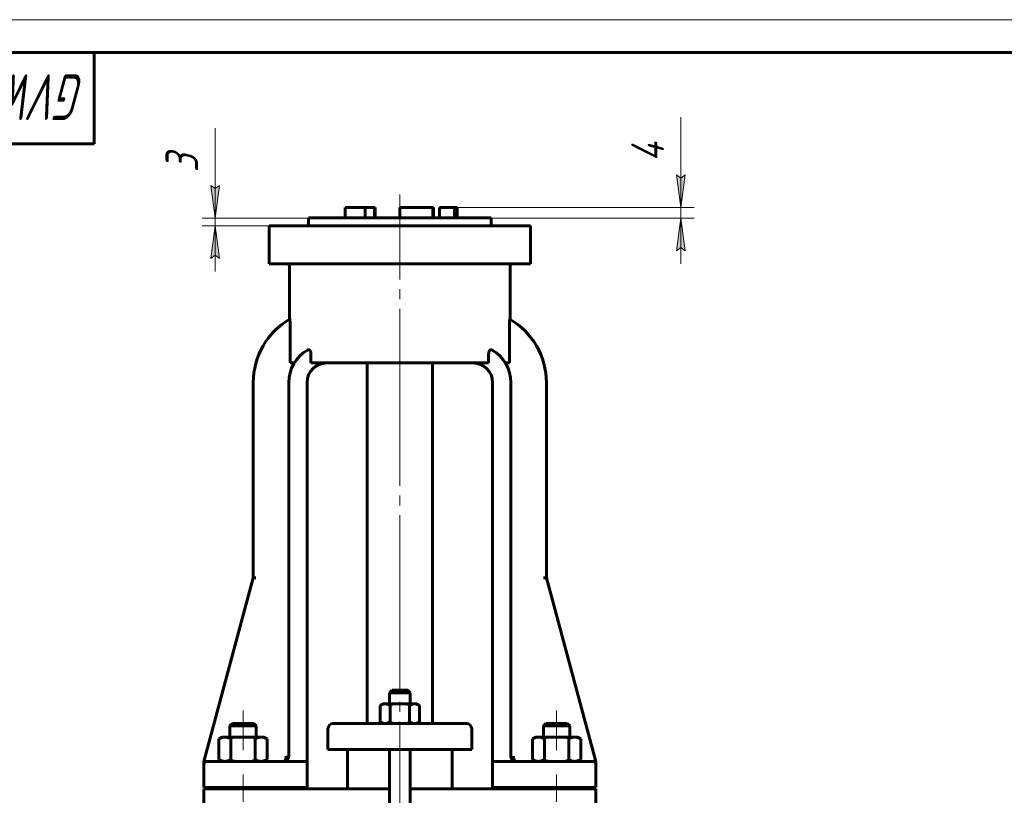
# Model space of a CAD drawing. Header units: millimetres. Extents: x 0 to 596, y 0 to 420.
# Tile 8 of 15: x 79 to 229, y 301 to 420. Entities that reach past the tile are written whole.
import ezdxf

# ---------------------------------------------------------------- set-up
doc = ezdxf.new("R2010")
doc.units = ezdxf.units.MM
for name, pattern in [('K5LT-1', [0]), ('K5LT_AXLED', [31.595926, 27.095926, -1.5, 1.5, -1.5]), ('K5LT_BASIC', [0]), ('K5LT_THIN', [0])]:
    doc.linetypes.add(name, pattern=pattern)
doc.layers.add('Системный слой', color=7, linetype='Continuous')
doc.layers.add('Системный слой (1)', color=7, linetype='Continuous', true_color=0x6c6c6c)
doc.styles.add('KDIMTEXTSTYLE', font='txt', dxfattribs={"width": 0.96, "oblique": 15, "height": 5})
doc.styles.add('KTEXTSTYLE', font='txt', dxfattribs={"width": 0.96, "height": 5})
doc.dimstyles.new('KDIMSTYLE (0.40)', dxfattribs={"dimtxt": 5, "dimasz": 1, "dimexe": 2, "dimexo": 0, "dimgap": 1, "dimtad": 1, "dimlfac": 2.5, "dimtxsty": 'KDIMTEXTSTYLE', "dimsah": 1, "dimcen": 0, "dimdle": 1, "dimadec": 0, "dimazin": 0, "dimtfac": 0.667, "dimtmove": 0, "dimatfit": 3, "dimfxl": 1, "dimtvp": 1, "dimtolj": 1, "dimtzin": 0, "dimarcsym": 0})

# ---------------------------------------------------------------- blocks, each defined once
blk = doc.blocks.new('U1')
at = {"layer": 'Системный слой (1)', "color": 143, "linetype": 'K5LT_BASIC', "lineweight": 60, "true_color": 0x33acca}
for p, q in [((154.6, 306.43), (151, 306.43)), ((162.81, 306.43), (154.6, 306.43))]:
    blk.add_line(p, q, dxfattribs=at)
blk = doc.blocks.new('U2')
at = {"layer": 'Системный слой (1)', "color": 143, "linetype": 'K5LT_BASIC', "lineweight": 60, "true_color": 0x33acca}
for p, q in [((154.53, 306.44), (154.49, 306.44)), ((154.56, 306.43), (154.53, 306.44)), ((154.6, 306.43), (154.56, 306.43))]:
    blk.add_line(p, q, dxfattribs=at)
blk = doc.blocks.new('U15')
at = {"layer": 'Системный слой (1)', "color": 143, "linetype": 'K5LT_BASIC', "lineweight": 60, "true_color": 0x33acca}
for start, end in [(23.6575, 90), (8.4948, 15.6602)]:
    blk.add_arc((166.41, 306.03), 0.4, start, end, dxfattribs=at)
blk = doc.blocks.new('U16')
at = {"layer": 'Системный слой (1)', "color": 143, "linetype": 'K5LT_BASIC', "lineweight": 60, "true_color": 0x33acca}
for p, q in [((135.21, 302.23), (126.81, 302.23)), ((146.81, 302.23), (138.41, 302.23))]:
    blk.add_line(p, q, dxfattribs=at)
blk = doc.blocks.new('U19')
at = {"layer": 'Системный слой (1)', "color": 143, "linetype": 'K5LT_BASIC', "lineweight": 60, "true_color": 0x33acca}
for p, q in [((136.81, 317.33), (135.61, 317.33)), ((138.01, 317.33), (136.81, 317.33))]:
    blk.add_line(p, q, dxfattribs=at)
blk = doc.blocks.new('D2')
at = {"layer": 'Системный слой (1)'}
for points in [[(108.54, 389.63), (109.19, 394.63), (108.54, 394.13), (107.88, 394.63)], [(109.19, 383.43), (108.54, 388.43), (107.88, 383.43), (108.54, 383.93)]]:
    blk.add_hatch(color=7, dxfattribs=at).paths.add_polyline_path(points)
at = {"layer": 'Системный слой (1)', "color": 7, "linetype": 'K5LT_THIN', "lineweight": 18, "true_color": 0xffffff}
for p, q in [((108.54, 394.64), (108.54, 403.37)), ((108.54, 389.63), (108.54, 396.63)), ((108.54, 394.13), (107.88, 394.63)), ((107.88, 394.63), (108.54, 389.63)), ((108.54, 389.63), (109.19, 394.63)), ((109.19, 394.63), (108.54, 394.13)), ((108.54, 389.63), (108.54, 394.63)), ((122.81, 389.63), (106.54, 389.63)), ((108.54, 388.43), (108.54, 389.63)), ((122.81, 388.43), (106.54, 388.43)), ((108.54, 388.43), (107.88, 383.43)), ((109.19, 383.43), (108.54, 388.43)), ((108.54, 388.43), (108.54, 381.43)), ((107.88, 383.43), (108.54, 383.93)), ((108.54, 383.93), (109.19, 383.43))]:
    blk.add_line(p, q, dxfattribs=at)
blk.add_wipeout([(107.54, 396.64), (100.15, 396.64), (100.15, 401.18), (107.54, 401.18)]).dxf.layer = 'Системный слой (1)'
at = {"layer": 'Системный слой (1)', "color": 7, "insert": (100.95, 396.64), "char_height": 5, "attachment_point": 1, "rotation": 90, "style": 'KTEXTSTYLE'}
blk.add_mtext('\\fArial|b0|c204|p34;\\H5.0;\\W1.000;\\Q15;\\fGOST Type AU|b0|i0|c204|p34;\\Q15;\\W0.960;3', dxfattribs=at)
blk = doc.blocks.new('KDIMARROW_01')
at = {"layer": 'Системный слой'}
blk.add_hatch(color=0, dxfattribs=at).paths.add_polyline_path([(0, 0), (-5, 0.66), (-4.5, 0), (-5, -0.66)])
at = {"layer": 'Системный слой', "color": 0, "linetype": 'K5LT_THIN', "lineweight": 18}
for p, q in [((-4.5, 0), (-5, 0.66)), ((-5, 0.66), (0, 0)), ((0, 0), (-5, -0.66)), ((-5, -0.66), (-4.5, 0))]:
    blk.add_line(p, q, dxfattribs=at)
at = {"layer": 'Системный слой (1)', "color": 0, "linetype": 'K5LT_THIN', "lineweight": 18}
blk.add_line((136.81, 169.63), (136.41, 169.63), dxfattribs=at)
blk = doc.blocks.new('D3')
at = {"layer": 'Системный слой (1)'}
for points in [[(179.84, 391.23), (180.5, 396.23), (179.84, 395.73), (179.18, 396.23)], [(180.5, 384.63), (179.84, 389.63), (179.18, 384.63), (179.84, 385.13)]]:
    blk.add_hatch(color=7, dxfattribs=at).paths.add_polyline_path(points)
at = {"layer": 'Системный слой (1)', "color": 7, "linetype": 'K5LT_THIN', "lineweight": 18, "true_color": 0xffffff}
for p, q in [((179.84, 396.23), (179.84, 405.09)), ((179.84, 391.23), (179.84, 398.23)), ((179.84, 395.73), (179.18, 396.23)), ((179.18, 396.23), (179.84, 391.23)), ((179.84, 391.23), (180.5, 396.23)), ((180.5, 396.23), (179.84, 395.73)), ((179.84, 391.23), (179.84, 396.23)), ((145.61, 391.23), (181.84, 391.23)), ((179.84, 389.63), (179.84, 391.23)), ((145.61, 389.63), (181.84, 389.63)), ((179.84, 389.63), (179.18, 384.63)), ((180.5, 384.63), (179.84, 389.63)), ((179.84, 389.63), (179.84, 382.63)), ((179.18, 384.63), (179.84, 385.13)), ((179.84, 385.13), (180.5, 384.63))]:
    blk.add_line(p, q, dxfattribs=at)
blk.add_wipeout([(178.84, 398.23), (171.46, 398.23), (171.46, 402.89), (178.84, 402.89)]).dxf.layer = 'Системный слой (1)'
at = {"layer": 'Системный слой (1)', "color": 7, "insert": (172.25, 398.23), "char_height": 5, "attachment_point": 1, "rotation": 90, "style": 'KTEXTSTYLE'}
blk.add_mtext('\\fArial|b0|c204|p34;\\H5.0;\\W1.000;\\Q15;\\fGOST Type AU|b0|i0|c204|p34;\\Q15;\\W0.960;4', dxfattribs=at)
blk = doc.blocks.new('U85')
at = {"color": 7, "linetype": 'K5LT_THIN', "lineweight": 18, "true_color": 0xffffff}
blk.add_line((0, 420), (594, 420), dxfattribs=at)
at = {"color": 143, "linetype": 'K5LT_BASIC', "lineweight": 60, "true_color": 0x33acca}
for p, q in [((20, 415), (589, 415)), ((90, 415), (90, 401)), ((90, 401), (20, 401))]:
    blk.add_line(p, q, dxfattribs=at)
at = {"color": 7, "insert": (88.75, 404.64), "char_height": 7, "attachment_point": 1, "rotation": 180, "style": 'KTEXTSTYLE'}
blk.add_mtext('\\fArial|b0|c204|p34;\\H5.0;\\W1.000;\\Q15;\\fGOST Type AU|b0|i0|c204|p34;\\Q15;\\W0.774;\\H7.00;GVWR2121M-2W-F-ОСТ', dxfattribs=at)

msp = doc.modelspace()

# ---------------------------------------------------------------- linework, layer by layer
at = {"layer": 'Системный слой (1)', "color": 30, "linetype": 'K5LT_AXLED', "lineweight": 18, "true_color": 0xff8000}
for p, q in [((136.805, 253.8339), (136.805, 393.2339)), ((112.805, 314.2339), (112.805, 308.1539)), ((160.805, 314.2339), (160.805, 308.1539)), ((112.805, 304.4339), (112.805, 300.2339)), ((160.805, 304.4339), (160.805, 300.2339))]:
    msp.add_line(p, q, dxfattribs=at)
at = {"layer": 'Системный слой (1)', "color": 143, "linetype": 'K5LT_BASIC', "lineweight": 60, "true_color": 0x33acca}
for p, q in [((128.4357, 389.6339), (128.4357, 391.2339)), ((128.4357, 391.2339), (131.509, 391.2339)), ((131.509, 389.6339), (131.509, 391.2339)), ((131.509, 391.2339), (132.9534, 391.2339)), ((132.9534, 389.6339), (132.9534, 391.2339)), ((133.0432, 391.2339), (132.9534, 391.2339)), ((133.0432, 389.6339), (133.0432, 391.2339)), ((136.805, 389.6339), (136.805, 391.2339)), ((136.805, 391.2339), (141.8525, 391.2339)), ((141.8525, 389.6339), (141.8525, 391.2339)), ((141.8525, 391.2339), (141.9775, 391.2339)), ((141.9775, 389.6339), (141.9775, 391.2339)), ((142.8918, 389.6339), (142.8918, 391.2339)), ((142.8918, 391.2339), (145.1743, 391.2339)), ((145.1743, 389.6339), (145.1743, 391.2339)), ((145.1743, 391.2339), (145.605, 391.2339)), ((145.605, 389.6339), (145.605, 391.2339)), ((122.805, 388.4339), (122.805, 389.6339)), ((122.805, 389.6339), (150.805, 389.6339)), ((150.805, 388.4339), (150.805, 389.6339)), ((116.805, 388.4339), (122.205, 388.4339)), ((116.805, 382.6339), (116.805, 388.4339)), ((122.205, 388.4339), (151.405, 388.4339)), ((151.405, 388.4339), (156.805, 388.4339)), ((156.805, 382.6339), (156.805, 388.4339)), ((122.205, 382.6339), (116.805, 382.6339)), ((119.924, 374.1249), (119.924, 382.2339)), ((122.205, 382.6339), (151.405, 382.6339)), ((156.805, 382.6339), (151.405, 382.6339)), ((153.686, 374.1249), (153.686, 382.2339)), ((120, 367.4339), (120, 373.6879)), ((153.61, 367.4339), (153.61, 373.6879)), ((123.2047, 367.4339), (123.2047, 368.8155)), ((150.4053, 367.4339), (150.4053, 368.8155)), ((120, 367.4339), (120.648, 367.4339)), ((123.2047, 367.4339), (150.4053, 367.4339)), ((131.805, 312.2339), (131.805, 367.4339)), ((141.805, 312.2339), (141.805, 367.4339)), ((152.962, 367.4339), (153.61, 367.4339)), ((114.3721, 364.4291), (114.3721, 334.5555)), ((119.8098, 364.4291), (119.8098, 307.2339)), ((122.6098, 306.4339), (122.6098, 364.4291)), ((151.0002, 364.4291), (151.0002, 306.4339)), ((153.8002, 307.2339), (153.8002, 364.4291)), ((159.2379, 364.4291), (159.2379, 334.5555)), ((114.3721, 334.5555), (106.805, 306.4339)), ((114.7864, 334.5555), (114.3721, 334.5555)), ((158.8236, 334.5555), (159.2379, 334.5555)), ((166.805, 306.4339), (159.2379, 334.5555)), ((135.605, 317.3339), (135.205, 316.9339)), ((135.205, 316.9339), (136.805, 316.9339)), ((135.205, 315.2339), (135.205, 316.9339)), ((136.805, 316.9339), (138.405, 316.9339)), ((138.005, 317.3339), (138.405, 316.9339)), ((138.405, 315.2339), (138.405, 316.9339)), ((134.205, 315.2339), (133.8028, 315.0017)), ((133.8028, 315.0017), (133.8028, 312.4661)), ((134.5533, 315.2339), (134.205, 315.2339)), ((136.805, 315.2339), (134.5533, 315.2339)), ((135.3039, 315.0017), (135.3039, 312.4661)), ((139.0567, 315.2339), (136.805, 315.2339)), ((138.3061, 315.0017), (138.3061, 312.4661)), ((139.405, 315.2339), (139.0567, 315.2339)), ((139.405, 315.2339), (139.8072, 315.0017)), ((139.8072, 315.0017), (139.8072, 312.4661)), ((111.1731, 312.2339), (110.805, 311.8658)), ((114.4369, 312.2339), (111.1731, 312.2339)), ((114.4369, 312.2339), (114.805, 311.8658)), ((127.1247, 312.2339), (126.605, 312.2339)), ((132.819, 312.2339), (127.1247, 312.2339)), ((140.791, 312.2339), (132.819, 312.2339)), ((134.205, 312.2339), (133.8028, 312.4661)), ((139.405, 312.2339), (139.8072, 312.4661)), ((146.4853, 312.2339), (140.791, 312.2339)), ((147.005, 312.2339), (146.4853, 312.2339)), ((159.1731, 312.2339), (158.805, 311.8658)), ((162.4369, 312.2339), (159.1731, 312.2339)), ((162.4369, 312.2339), (162.805, 311.8658)), ((110.805, 311.8658), (114.8033, 311.8658)), ((110.805, 310.1539), (110.805, 311.8658)), ((114.8033, 311.8658), (114.805, 311.8658)), ((114.805, 310.1539), (114.805, 311.8658)), ((125.805, 308.2339), (125.805, 311.4339)), ((147.805, 308.2339), (147.805, 311.4339)), ((158.805, 311.8658), (162.8033, 311.8658)), ((158.805, 310.1539), (158.805, 311.8658)), ((162.8033, 311.8658), (162.805, 311.8658)), ((162.805, 310.1539), (162.805, 311.8658)), ((109.605, 310.1539), (109.11, 309.8681)), ((109.11, 309.8681), (109.11, 306.7197)), ((109.605, 310.1539), (110.0337, 310.1539)), ((110.0337, 310.1539), (112.805, 310.1539)), ((110.9575, 309.8681), (110.9575, 306.7197)), ((112.805, 310.1539), (115.5763, 310.1539)), ((114.6525, 309.8681), (114.6525, 306.7197)), ((115.5763, 310.1539), (116.005, 310.1539)), ((116.005, 310.1539), (116.5, 309.8681)), ((116.5, 309.8681), (116.5, 306.7197)), ((157.605, 310.1539), (157.11, 309.8681)), ((157.11, 309.8681), (157.11, 306.7197)), ((157.605, 310.1539), (158.0337, 310.1539)), ((158.0337, 310.1539), (160.805, 310.1539)), ((158.9575, 309.8681), (158.9575, 306.7197)), ((160.805, 310.1539), (163.5763, 310.1539)), ((162.6525, 309.8681), (162.6525, 306.7197)), ((163.5763, 310.1539), (164.005, 310.1539)), ((164.005, 310.1539), (164.5, 309.8681)), ((164.5, 309.8681), (164.5, 306.7197)), ((125.805, 308.2339), (126.3654, 308.2339)), ((126.3654, 308.2339), (132.0597, 308.2339)), ((128.805, 302.2339), (128.805, 308.2339)), ((132.0597, 308.2339), (141.5503, 308.2339)), ((135.205, 298.4339), (135.205, 308.2339)), ((138.405, 298.4339), (138.405, 308.2339)), ((141.5503, 308.2339), (147.2446, 308.2339)), ((144.805, 302.2339), (144.805, 308.2339)), ((147.2446, 308.2339), (147.805, 308.2339)), ((106.805, 306.4339), (106.805, 306.3048)), ((106.805, 306.3048), (106.805, 306.0339)), ((106.805, 302.4339), (106.805, 306.0339)), ((110.805, 306.4339), (107.205, 306.4339)), ((109.605, 306.4339), (109.11, 306.7197)), ((122.6098, 306.4339), (110.805, 306.4339)), ((116.005, 306.4339), (116.5, 306.7197)), ((122.6098, 306.0339), (122.6098, 306.4339)), ((122.6098, 302.4339), (122.6098, 306.0339)), ((151.0002, 306.4339), (151.0002, 306.0339)), ((151.0002, 302.4339), (151.0002, 306.0339)), ((153.8411, 306.983), (153.8386, 306.9905)), ((157.605, 306.4339), (157.11, 306.7197)), ((166.405, 306.4339), (162.805, 306.4339)), ((164.005, 306.4339), (164.5, 306.7197)), ((166.1755, 306.4339), (164.005, 306.4339)), ((166.805, 306.3048), (166.805, 306.4339)), ((166.805, 306.0339), (166.805, 306.3048)), ((166.805, 302.4339), (166.805, 306.0339)), ((106.805, 302.4339), (110.805, 302.4339)), ((106.805, 302.2339), (106.805, 298.6339)), ((110.805, 302.2339), (106.805, 302.2339)), ((110.805, 302.4339), (122.6098, 302.4339)), ((110.805, 302.2339), (110.805, 302.4339)), ((122.4232, 302.2339), (110.805, 302.2339)), ((114.805, 302.2339), (114.805, 302.4339)), ((122.8216, 302.2339), (122.4232, 302.2339)), ((126.805, 302.2339), (122.8216, 302.2339)), ((150.7884, 302.2339), (146.805, 302.2339)), ((151.1868, 302.2339), (150.7884, 302.2339)), ((151.0002, 302.4339), (162.805, 302.4339)), ((162.805, 302.2339), (151.1868, 302.2339)), ((158.805, 302.2339), (158.805, 302.4339)), ((162.805, 302.4339), (166.805, 302.4339)), ((162.805, 302.2339), (162.805, 302.4339)), ((166.805, 302.2339), (162.805, 302.2339)), ((166.805, 298.6339), (166.805, 302.2339))]:
    msp.add_line(p, q, dxfattribs=at)
for centre, radius, start, end in [((119.524, 382.2339), 0.4, 0, 90), ((154.086, 382.2339), 0.4, 90, 180), ((125.6145, 364.4291), 11.2424, 120.156941, 180), ((147.9955, 364.4291), 11.2424, 0, 59.843059), ((125.6145, 364.4291), 5.8048, 120.696614, 180), ((147.9955, 364.4291), 5.8048, 0, 59.303386), ((125.6145, 364.4291), 3.0048, 90, 180), ((147.9955, 364.4291), 3.0048, 0, 90), ((126.605, 311.4339), 0.8, 90, 180), ((147.005, 311.4339), 0.8, 0, 90), ((107.205, 306.0339), 0.4, 90, 180), ((107.205, 306.0339), 0.4, 90.000235, 174.144097), ((119.0098, 307.2339), 0.8, 270, 0), ((119.0098, 307.2339), 0.8, 270, 0), ((154.6002, 307.2339), 0.8, 180, 270), ((154.6002, 307.2339), 0.8, 180, 270), ((166.405, 306.0339), 0.4, 0, 90)]:
    msp.add_arc(centre, radius, start, end, dxfattribs=at)
for points, knots in [([(119.9667, 374.1499), (119.9682, 374.1508), (119.9706, 374.149), (119.9741, 374.1397), (119.9777, 374.1249), (119.982, 374.098), (119.9861, 374.0609), (119.9897, 374.0187), (119.9928, 373.9708), (119.9958, 373.9107), (119.9981, 373.8425), (119.9996, 373.7667), (120, 373.7162), (120, 373.6879)], [0, 0, 0, 0, 1.31014191, 1.97827147, 2.94854998, 4.23560851, 5.58735086, 6.71074167, 7.82617268, 9.24763852, 10.90208718, 12.26430429, 14, 14, 14, 14]), ([(153.61, 373.6879), (153.61, 373.7299), (153.6107, 373.7976), (153.6128, 373.8716), (153.6151, 373.9299), (153.6173, 373.973), (153.622, 374.0429), (153.6274, 374.0967), (153.6336, 374.1312), (153.6374, 374.1445), (153.6404, 374.1499), (153.6424, 374.1504), (153.6433, 374.1499)], [0, 0, 0, 0, 2.40162577, 3.84753714, 4.40026198, 6.00439017, 6.65748752, 9.40204585, 10.62302218, 11.46618123, 12.28428605, 13, 13, 13, 13]), ([(122.6512, 369.4205), (122.6773, 369.436), (122.7174, 369.4541), (122.7758, 369.4678), (122.8241, 369.471), (122.8758, 369.4646), (122.9211, 369.4496), (122.9591, 369.4299), (122.9888, 369.4096), (123.0212, 369.3823), (123.0543, 369.347), (123.0838, 369.306), (123.1067, 369.2676), (123.1257, 369.2302), (123.1448, 369.1851), (123.1625, 369.1334), (123.1776, 369.0764), (123.1923, 369.0019), (123.2024, 368.9147), (123.2047, 368.8469), (123.2047, 368.8155)], [0, 0, 0, 0, 2.33574889, 3.47628288, 4.92701592, 6.34591647, 7.73318572, 8.6860955, 9.56427802, 10.31064779, 11.58174248, 12.67258353, 13.32849476, 14.12386693, 14.96683554, 15.90567867, 16.8928579, 17.85870969, 19.54269104, 21, 21, 21, 21]), ([(150.4053, 368.8155), (150.4053, 368.8555), (150.4088, 368.9374), (150.4229, 369.0339), (150.441, 369.1107), (150.4559, 369.1592), (150.4734, 369.205), (150.4908, 369.2438), (150.5118, 369.2827), (150.5338, 369.3168), (150.5616, 369.3534), (150.5915, 369.3849), (150.6304, 369.417), (150.6753, 369.4445), (150.7243, 369.462), (150.7722, 369.4697), (150.8164, 369.4699), (150.8806, 369.4591), (150.9282, 369.4387), (150.9588, 369.4205)], [0, 0, 0, 0, 1.77503769, 3.60655733, 4.36714239, 5.42620712, 6.01439899, 6.77765613, 7.58301877, 8.3460071, 9.02409428, 10.23900059, 11.01283901, 12.32131955, 13.90610872, 14.88597465, 16.08433104, 17.39426084, 20, 20, 20, 20]), ([(133.8028, 315.0017), (133.8689, 315.0398), (133.9807, 315.0978), (134.1352, 315.1605), (134.2556, 315.1968), (134.3622, 315.219), (134.4573, 315.2312), (134.5209, 315.2339), (134.5533, 315.2339)], [0, 0, 0, 0, 2.20969252, 3.80768724, 5.42311999, 6.55084094, 7.73878379, 9, 9, 9, 9]), ([(134.5533, 315.2339), (134.5876, 315.2339), (134.6546, 315.2308), (134.7541, 315.2174), (134.8636, 315.1935), (134.9843, 315.1558), (135.1345, 315.0935), (135.2416, 315.0376), (135.3039, 315.0017)], [0, 0, 0, 0, 1.33582535, 2.58168536, 3.74263868, 5.36636428, 6.9201154, 9, 9, 9, 9]), ([(138.3061, 315.0017), (138.3722, 315.0398), (138.484, 315.0978), (138.6385, 315.1605), (138.759, 315.1968), (138.8655, 315.219), (138.9606, 315.2312), (139.0243, 315.2339), (139.0567, 315.2339)], [0, 0, 0, 0, 2.20969252, 3.80768724, 5.42311999, 6.55084094, 7.73878379, 9, 9, 9, 9]), ([(139.0567, 315.2339), (139.0909, 315.2339), (139.1579, 315.2308), (139.2574, 315.2174), (139.3669, 315.1935), (139.4876, 315.1558), (139.6379, 315.0935), (139.7449, 315.0376), (139.8072, 315.0017)], [0, 0, 0, 0, 1.33582535, 2.58168536, 3.74263868, 5.36636428, 6.9201154, 9, 9, 9, 9]), ([(134.5533, 312.2339), (134.5191, 312.2339), (134.4521, 312.2369), (134.3526, 312.2503), (134.2431, 312.2742), (134.1224, 312.3119), (133.9721, 312.3742), (133.8651, 312.4301), (133.8028, 312.4661)], [0, 0, 0, 0, 1.33582535, 2.58168536, 3.74263868, 5.36636428, 6.9201154, 9, 9, 9, 9]), ([(135.3039, 312.4661), (135.2378, 312.4279), (135.126, 312.3699), (134.9715, 312.3073), (134.851, 312.271), (134.7445, 312.2488), (134.6494, 312.2366), (134.5858, 312.2339), (134.5533, 312.2339)], [0, 0, 0, 0, 2.20969252, 3.80768724, 5.42311999, 6.55084094, 7.73878379, 9, 9, 9, 9]), ([(139.0567, 312.2339), (139.0224, 312.2339), (138.9554, 312.2369), (138.8559, 312.2503), (138.7464, 312.2742), (138.6257, 312.3119), (138.4755, 312.3742), (138.3684, 312.4301), (138.3061, 312.4661)], [0, 0, 0, 0, 1.33582535, 2.58168536, 3.74263868, 5.36636428, 6.9201154, 9, 9, 9, 9]), ([(139.8072, 312.4661), (139.7411, 312.4279), (139.6293, 312.3699), (139.4748, 312.3073), (139.3544, 312.271), (139.2478, 312.2488), (139.1528, 312.2366), (139.0891, 312.2339), (139.0567, 312.2339)], [0, 0, 0, 0, 2.20969252, 3.80768724, 5.42311999, 6.55084094, 7.73878379, 9, 9, 9, 9]), ([(110.0337, 310.1539), (109.9917, 310.1539), (109.9093, 310.1502), (109.7871, 310.1337), (109.6703, 310.1083), (109.5399, 310.0699), (109.393, 310.0139), (109.2437, 309.9427), (109.1487, 309.8904), (109.11, 309.8681)], [0, 0, 0, 0, 1.48100333, 2.86267171, 4.1512844, 5.36316802, 7.11276583, 8.83268228, 10, 10, 10, 10]), ([(110.9575, 309.8681), (110.8889, 309.9076), (110.7597, 309.9758), (110.5818, 310.0514), (110.4233, 310.1024), (110.272, 310.136), (110.1446, 310.1513), (110.0631, 310.1539), (110.0337, 310.1539)], [0, 0, 0, 0, 1.80568615, 3.51838827, 5.10401908, 6.51759925, 8.1093693, 9, 9, 9, 9]), ([(115.5763, 310.1539), (115.5342, 310.1539), (115.4519, 310.1502), (115.3297, 310.1337), (115.2129, 310.1083), (115.0825, 310.0699), (114.9356, 310.0139), (114.7863, 309.9427), (114.6913, 309.8904), (114.6525, 309.8681)], [0, 0, 0, 0, 1.48100333, 2.86267171, 4.1512844, 5.36316802, 7.11276583, 8.83268228, 10, 10, 10, 10]), ([(116.5, 309.8681), (116.4315, 309.9076), (116.3023, 309.9758), (116.1244, 310.0514), (115.9659, 310.1024), (115.8146, 310.136), (115.6872, 310.1513), (115.6057, 310.1539), (115.5763, 310.1539)], [0, 0, 0, 0, 1.80568615, 3.51838827, 5.10401908, 6.51759925, 8.1093693, 9, 9, 9, 9]), ([(158.0337, 310.1539), (157.9917, 310.1539), (157.9093, 310.1502), (157.7871, 310.1337), (157.6703, 310.1083), (157.5399, 310.0699), (157.393, 310.0139), (157.2437, 309.9427), (157.1487, 309.8904), (157.11, 309.8681)], [0, 0, 0, 0, 1.48100333, 2.86267171, 4.1512844, 5.36316802, 7.11276583, 8.83268228, 10, 10, 10, 10]), ([(158.9575, 309.8681), (158.8889, 309.9076), (158.7597, 309.9758), (158.5818, 310.0514), (158.4233, 310.1024), (158.272, 310.136), (158.1446, 310.1513), (158.0631, 310.1539), (158.0337, 310.1539)], [0, 0, 0, 0, 1.80568615, 3.51838827, 5.10401908, 6.51759925, 8.1093693, 9, 9, 9, 9]), ([(163.5763, 310.1539), (163.5342, 310.1539), (163.4519, 310.1502), (163.3297, 310.1337), (163.2129, 310.1083), (163.0825, 310.0699), (162.9356, 310.0139), (162.7863, 309.9427), (162.6913, 309.8904), (162.6525, 309.8681)], [0, 0, 0, 0, 1.48100333, 2.86267171, 4.1512844, 5.36316802, 7.11276583, 8.83268228, 10, 10, 10, 10]), ([(164.5, 309.8681), (164.4315, 309.9076), (164.3023, 309.9758), (164.1244, 310.0514), (163.9659, 310.1024), (163.8146, 310.136), (163.6872, 310.1513), (163.6057, 310.1539), (163.5763, 310.1539)], [0, 0, 0, 0, 1.80568615, 3.51838827, 5.10401908, 6.51759925, 8.1093693, 9, 9, 9, 9]), ([(109.11, 306.7197), (109.1785, 306.6801), (109.3077, 306.6119), (109.4856, 306.5363), (109.6441, 306.4854), (109.7954, 306.4517), (109.9228, 306.4365), (110.0044, 306.4339), (110.0337, 306.4339)], [0, 0, 0, 0, 1.80568615, 3.51838827, 5.10401908, 6.51759925, 8.1093693, 9, 9, 9, 9]), ([(110.0337, 306.4339), (110.0758, 306.4339), (110.1581, 306.4376), (110.2803, 306.454), (110.3971, 306.4795), (110.5275, 306.5178), (110.6744, 306.5738), (110.8237, 306.6451), (110.9187, 306.6973), (110.9575, 306.7197)], [0, 0, 0, 0, 1.48100333, 2.86267171, 4.1512844, 5.36316802, 7.11276583, 8.83268228, 10, 10, 10, 10]), ([(114.6525, 306.7197), (114.7211, 306.6801), (114.8503, 306.6119), (115.0282, 306.5363), (115.1867, 306.4854), (115.338, 306.4517), (115.4654, 306.4365), (115.5469, 306.4339), (115.5763, 306.4339)], [0, 0, 0, 0, 1.80568615, 3.51838827, 5.10401908, 6.51759925, 8.1093693, 9, 9, 9, 9]), ([(115.5763, 306.4339), (115.6183, 306.4339), (115.7007, 306.4376), (115.8229, 306.454), (115.9397, 306.4795), (116.0701, 306.5178), (116.217, 306.5738), (116.3663, 306.6451), (116.4613, 306.6973), (116.5, 306.7197)], [0, 0, 0, 0, 1.48100333, 2.86267171, 4.1512844, 5.36316802, 7.11276583, 8.83268228, 10, 10, 10, 10]), ([(119.4098, 307.2339), (119.4096, 307.2162), (119.4092, 307.1883), (119.4076, 307.1484), (119.4045, 307.0994), (119.3992, 307.0474), (119.3918, 306.9955), (119.3855, 306.9585), (119.3773, 306.9169), (119.3671, 306.873), (119.3543, 306.8265), (119.3408, 306.784), (119.3252, 306.741), (119.3086, 306.7013), (119.2909, 306.6644), (119.2732, 306.6315), (119.254, 306.6001), (119.2336, 306.5708), (119.2123, 306.5441), (119.1918, 306.5218), (119.1723, 306.5032), (119.1538, 306.4879), (119.1351, 306.4744), (119.1164, 306.463), (119.0983, 306.4538), (119.0762, 306.4447), (119.0468, 306.4363), (119.023, 306.4339), (119.0098, 306.4339)], [0, 0, 0, 0, 1.22473535, 1.93344859, 2.77108716, 4.63999601, 5.60664364, 6.50888981, 7.34660567, 8.69989468, 9.86007511, 11.02006479, 12.18003479, 13.53340689, 14.60732028, 15.72445973, 16.88442608, 18.0444739, 19.20440966, 20.36446087, 21.27735831, 22.20115398, 23.12482478, 24.03767931, 24.89695593, 25.7130655, 27.16340718, 29, 29, 29, 29]), ([(119.0098, 306.4339), (119.0195, 306.4341), (119.0291, 306.4341), (119.0558, 306.4351), (119.0729, 306.4363), (119.1243, 306.4416), (119.1587, 306.4475), (119.2328, 306.4654), (119.2725, 306.4782), (119.3479, 306.5092), (119.3837, 306.5271), (119.4507, 306.5669), (119.4821, 306.5886), (119.5274, 306.6248), (119.5424, 306.6377), (119.5607, 306.6547), (119.5644, 306.6583), (119.5714, 306.665), (119.5747, 306.6682), (119.5844, 306.6779), (119.5907, 306.6845), (119.5999, 306.6943), (119.6028, 306.6975), (119.6057, 306.7008)], [0.00011178, 0.00011178, 0.00011178, 0.00011178, 0.82910403, 0.82910403, 2.28003609, 2.28003609, 5.18190021, 5.18190021, 8.55246563, 8.55246563, 11.69570739, 11.69570739, 14.63889179, 14.63889179, 16.14988353, 16.14988353, 16.54384486, 16.54384486, 16.89142093, 16.89142093, 17.58657306, 17.58657306, 17.91650349, 17.91650349, 17.91650349, 17.91650349]), ([(119.0098, 306.4339), (119.0197, 306.4341), (119.0296, 306.4341), (119.0569, 306.4351), (119.0744, 306.4364), (119.127, 306.442), (119.1623, 306.4482), (119.2371, 306.4667), (119.2767, 306.4797), (119.3519, 306.5112), (119.3876, 306.5292), (119.4544, 306.5694), (119.4857, 306.5912), (119.5298, 306.6269), (119.5438, 306.639), (119.5611, 306.6551), (119.5649, 306.6587), (119.5718, 306.6654), (119.5751, 306.6686), (119.5821, 306.6756), (119.5858, 306.6794), (119.5895, 306.6833)], [0.00011181, 0.00011181, 0.00011181, 0.00011181, 0.82958148, 0.82958148, 2.28134907, 2.28134907, 5.18488426, 5.18488426, 8.47041026, 8.47041026, 11.53680007, 11.53680007, 14.41080133, 14.41080133, 15.79131441, 15.79131441, 16.17604243, 16.17604243, 16.51546962, 16.51546962, 16.91060594, 16.91060594, 16.91060594, 16.91060594]), ([(119.7121, 306.8517), (119.7152, 306.8574), (119.7182, 306.8631), (119.7266, 306.8796), (119.7319, 306.8905), (119.742, 306.9127), (119.7469, 306.9239), (119.7535, 306.9405), (119.7556, 306.9458), (119.7587, 306.9539), (119.7597, 306.9568), (119.762, 306.963), (119.7632, 306.9663), (119.766, 306.9743), (119.7676, 306.979), (119.7692, 306.9837)], [0.64066221, 0.64066221, 0.64066221, 0.64066221, 1.92198664, 1.92198664, 4.32198664, 4.32198664, 6.72198664, 6.72198664, 7.82617045, 7.82617045, 8.4271413, 8.4271413, 9.11394226, 9.11394226, 10.08283367, 10.08283367, 10.08283367, 10.08283367]), ([(119.7185, 306.8637), (119.7216, 306.8697), (119.7247, 306.8758), (119.7329, 306.8926), (119.7379, 306.9034), (119.7474, 306.9253), (119.752, 306.9364), (119.7576, 306.9512), (119.759, 306.9548), (119.7614, 306.9613), (119.7624, 306.9642), (119.7655, 306.9729), (119.7675, 306.9788), (119.7701, 306.9866), (119.7708, 306.9886), (119.7714, 306.9906)], [0.69005348, 0.69005348, 0.69005348, 0.69005348, 2.07016044, 2.07016044, 4.47016044, 4.47016044, 6.87016044, 6.87016044, 7.64428524, 7.64428524, 8.25822803, 8.25822803, 9.4861136, 9.4861136, 9.90289695, 9.90289695, 9.90289695, 9.90289695]), ([(153.8976, 306.8522), (153.895, 306.8571), (153.8925, 306.862), (153.8895, 306.8676), (153.8891, 306.8684), (153.8832, 306.8798), (153.878, 306.8907), (153.868, 306.9127), (153.8632, 306.9238), (153.8565, 306.9404), (153.8544, 306.9457), (153.8513, 306.9539), (153.8503, 306.9568), (153.848, 306.963), (153.8468, 306.9663), (153.8441, 306.9741), (153.8426, 306.9785), (153.8411, 306.983)], [0.63907251, 0.63907251, 0.63907251, 0.63907251, 1.74598607, 1.74598607, 1.91721752, 1.91721752, 4.31721752, 4.31721752, 6.71721752, 6.71721752, 7.8430335, 7.8430335, 8.44875551, 8.44875551, 9.14098621, 9.14098621, 10.07042494, 10.07042494, 10.07042494, 10.07042494]), ([(154.6002, 306.4339), (154.5905, 306.4341), (154.5809, 306.4341), (154.5541, 306.4351), (154.537, 306.4363), (154.5029, 306.4398), (154.486, 306.4422), (154.4516, 306.4481), (154.4342, 306.4516), (154.377, 306.4654), (154.3373, 306.4783), (154.2619, 306.5093), (154.2261, 306.5272), (154.1591, 306.567), (154.1277, 306.5887), (154.0825, 306.6249), (154.0675, 306.6378), (154.0493, 306.6547), (154.0456, 306.6583), (154.0386, 306.665), (154.0353, 306.6682), (154.0256, 306.6779), (154.0193, 306.6845), (154.0102, 306.6943), (154.0073, 306.6974), (154.0045, 306.7005)], [0.00011211, 0.00011211, 0.00011211, 0.00011211, 0.83069502, 0.83069502, 2.2844113, 2.2844113, 3.72075392, 3.72075392, 5.19184387, 5.19184387, 8.56411796, 8.56411796, 11.70893483, 11.70893483, 14.65355678, 14.65355678, 16.16021988, 16.16021988, 16.55442326, 16.55442326, 16.90221285, 16.90221285, 17.59779203, 17.59779203, 17.91811654, 17.91811654, 17.91811654, 17.91811654]), ([(154.6002, 306.4339), (154.5747, 306.4339), (154.5356, 306.4416), (154.4787, 306.4701), (154.4294, 306.508), (154.3783, 306.5655), (154.337, 306.6292), (154.3052, 306.692), (154.2825, 306.7464), (154.2643, 306.7983), (154.2485, 306.8512), (154.2332, 306.9131), (154.2185, 306.9897), (154.2079, 307.0708), (154.2016, 307.1538), (154.2003, 307.2059), (154.2002, 307.2339)], [0, 0, 0, 0, 2.07575347, 3.17022634, 4.75494288, 6.34030936, 7.92610082, 8.98454223, 9.96745273, 10.79979179, 11.55685507, 12.46472169, 13.59864916, 14.88325518, 15.86578165, 17, 17, 17, 17]), ([(157.11, 306.7197), (157.1785, 306.6801), (157.3077, 306.6119), (157.4856, 306.5363), (157.6441, 306.4854), (157.7954, 306.4517), (157.9228, 306.4365), (158.0044, 306.4339), (158.0337, 306.4339)], [0, 0, 0, 0, 1.80568615, 3.51838827, 5.10401908, 6.51759925, 8.1093693, 9, 9, 9, 9]), ([(158.0337, 306.4339), (158.0758, 306.4339), (158.1581, 306.4376), (158.2803, 306.454), (158.3971, 306.4795), (158.5275, 306.5178), (158.6744, 306.5738), (158.8237, 306.6451), (158.9187, 306.6973), (158.9575, 306.7197)], [0, 0, 0, 0, 1.48100333, 2.86267171, 4.1512844, 5.36316802, 7.11276583, 8.83268228, 10, 10, 10, 10]), ([(162.6525, 306.7197), (162.7211, 306.6801), (162.8503, 306.6119), (163.0282, 306.5363), (163.1867, 306.4854), (163.338, 306.4517), (163.4654, 306.4365), (163.5469, 306.4339), (163.5763, 306.4339)], [0, 0, 0, 0, 1.80568615, 3.51838827, 5.10401908, 6.51759925, 8.1093693, 9, 9, 9, 9]), ([(163.5763, 306.4339), (163.6183, 306.4339), (163.7007, 306.4376), (163.8229, 306.454), (163.9397, 306.4795), (164.0701, 306.5178), (164.217, 306.5738), (164.3663, 306.6451), (164.4613, 306.6973), (164.5, 306.7197)], [0, 0, 0, 0, 1.48100333, 2.86267171, 4.1512844, 5.36316802, 7.11276583, 8.83268228, 10, 10, 10, 10])]:
    msp.add_open_spline(points, degree=3, knots=knots, dxfattribs=at)
at = {"layer": 'Системный слой (1)', "color": 7, "linetype": 'K5LT-1'}
for points, knots in [([(135.3039, 315.0017), (135.332, 315.0098), (135.3889, 315.0258), (135.4744, 315.0489), (135.5579, 315.0703), (135.6397, 315.0902), (135.7204, 315.1087), (135.8002, 315.1259), (135.879, 315.1417), (135.96, 315.1568), (136.0435, 315.1711), (136.1291, 315.1842), (136.2141, 315.1958), (136.313, 315.2076), (136.4256, 315.2185), (136.5518, 315.2274), (136.6572, 315.2318), (136.7415, 315.2336), (136.7838, 315.2339), (136.805, 315.2339)], [0, 0, 0, 0, 0.019781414, 0.039562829, 0.059344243, 0.079125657, 0.098907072, 0.118688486, 0.1384699, 0.158251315, 0.180404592, 0.202557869, 0.224711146, 0.246864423, 0.280326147, 0.31378787, 0.347249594, 0.363980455, 0.380711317, 0.380711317, 0.380711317, 0.380711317]), ([(136.805, 315.2339), (136.8324, 315.2339), (136.8868, 315.2334), (136.968, 315.2312), (137.049, 315.2275), (137.1302, 315.2224), (137.2116, 315.2159), (137.3202, 315.2052), (137.4281, 315.1919), (137.5359, 315.1759), (137.615, 315.1629), (137.6948, 315.1486), (137.774, 315.1332), (137.8525, 315.1168), (137.9302, 315.0995), (138.009, 315.0809), (138.0976, 315.0588), (138.1961, 315.0328), (138.2692, 315.0123), (138.3061, 315.0017)], [0.380711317, 0.380711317, 0.380711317, 0.380711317, 0.40221532, 0.423719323, 0.445223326, 0.466727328, 0.488231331, 0.509735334, 0.55274334, 0.573093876, 0.593444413, 0.613794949, 0.634145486, 0.653327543, 0.672509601, 0.691691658, 0.710873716, 0.736148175, 0.761422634, 0.761422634, 0.761422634, 0.761422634]), ([(136.805, 312.2339), (136.7776, 312.2339), (136.7232, 312.2344), (136.642, 312.2366), (136.561, 312.2402), (136.4798, 312.2453), (136.3984, 312.2519), (136.2898, 312.2625), (136.1819, 312.2759), (136.0741, 312.2919), (135.995, 312.3048), (135.9152, 312.3191), (135.836, 312.3345), (135.7575, 312.3509), (135.6798, 312.3682), (135.601, 312.3868), (135.5124, 312.4089), (135.4139, 312.4349), (135.3408, 312.4554), (135.3039, 312.4661)], [0.380711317, 0.380711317, 0.380711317, 0.380711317, 0.40221532, 0.423719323, 0.445223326, 0.466727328, 0.488231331, 0.509735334, 0.55274334, 0.573093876, 0.593444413, 0.613794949, 0.634145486, 0.653327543, 0.672509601, 0.691691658, 0.710873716, 0.736148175, 0.761422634, 0.761422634, 0.761422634, 0.761422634]), ([(138.3061, 312.4661), (138.278, 312.458), (138.2211, 312.4419), (138.1356, 312.4188), (138.0522, 312.3975), (137.9703, 312.3776), (137.8896, 312.3591), (137.8098, 312.3419), (137.731, 312.326), (137.65, 312.3109), (137.5665, 312.2967), (137.4809, 312.2835), (137.3959, 312.2719), (137.297, 312.2601), (137.1844, 312.2492), (137.0582, 312.2404), (136.9528, 312.236), (136.8685, 312.2342), (136.8262, 312.2339), (136.805, 312.2339)], [0, 0, 0, 0, 0.019781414, 0.039562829, 0.059344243, 0.079125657, 0.098907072, 0.118688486, 0.1384699, 0.158251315, 0.180404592, 0.202557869, 0.224711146, 0.246864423, 0.280326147, 0.31378787, 0.347249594, 0.363980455, 0.380711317, 0.380711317, 0.380711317, 0.380711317]), ([(112.805, 310.1539), (112.7713, 310.1539), (112.7045, 310.1533), (112.6051, 310.1506), (112.5227, 310.1469), (112.4566, 310.143), (112.3935, 310.1388), (112.3168, 310.1327), (112.2266, 310.1242), (112.1361, 310.1142), (112.0147, 310.0989), (111.8616, 310.0762), (111.6808, 310.044), (111.5023, 310.0074), (111.3258, 309.9667), (111.1752, 309.9285), (111.0515, 309.8949), (110.9889, 309.8771), (110.9575, 309.8681)], [0.468567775, 0.468567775, 0.468567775, 0.468567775, 0.494892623, 0.521217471, 0.547542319, 0.560704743, 0.573867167, 0.597681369, 0.621495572, 0.645309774, 0.669123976, 0.716752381, 0.764380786, 0.807569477, 0.850758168, 0.893946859, 0.915541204, 0.93713555, 0.93713555, 0.93713555, 0.93713555]), ([(114.6525, 309.8681), (114.622, 309.8769), (114.5605, 309.8943), (114.468, 309.9195), (114.3775, 309.943), (114.2886, 309.9651), (114.2008, 309.986), (114.0849, 310.012), (113.9692, 310.0358), (113.853, 310.0575), (113.764, 310.0729), (113.6756, 310.0869), (113.5585, 310.1038), (113.4135, 310.1216), (113.2621, 310.1357), (113.132, 310.1446), (113.0232, 310.1499), (112.9143, 310.1532), (112.8415, 310.1539), (112.805, 310.1539)], [0, 0, 0, 0, 0.02136, 0.042719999, 0.064079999, 0.085439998, 0.106799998, 0.128159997, 0.170879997, 0.193677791, 0.216475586, 0.239273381, 0.262071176, 0.307666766, 0.353262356, 0.382088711, 0.410915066, 0.43974142, 0.468567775, 0.468567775, 0.468567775, 0.468567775]), ([(160.805, 310.1539), (160.7713, 310.1539), (160.7045, 310.1533), (160.6051, 310.1506), (160.5227, 310.1469), (160.4566, 310.143), (160.3935, 310.1388), (160.3168, 310.1327), (160.2266, 310.1242), (160.1361, 310.1142), (160.0147, 310.0989), (159.8616, 310.0762), (159.6808, 310.044), (159.5023, 310.0074), (159.3258, 309.9667), (159.1752, 309.9285), (159.0515, 309.8949), (158.9889, 309.8771), (158.9575, 309.8681)], [0.468567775, 0.468567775, 0.468567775, 0.468567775, 0.494892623, 0.521217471, 0.547542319, 0.560704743, 0.573867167, 0.597681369, 0.621495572, 0.645309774, 0.669123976, 0.716752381, 0.764380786, 0.807569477, 0.850758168, 0.893946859, 0.915541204, 0.93713555, 0.93713555, 0.93713555, 0.93713555]), ([(162.6525, 309.8681), (162.622, 309.8769), (162.5605, 309.8943), (162.468, 309.9195), (162.3775, 309.943), (162.2886, 309.9651), (162.2008, 309.986), (162.0849, 310.012), (161.9692, 310.0358), (161.853, 310.0575), (161.764, 310.0729), (161.6756, 310.0869), (161.5585, 310.1038), (161.4135, 310.1216), (161.2621, 310.1357), (161.132, 310.1446), (161.0232, 310.1499), (160.9143, 310.1532), (160.8415, 310.1539), (160.805, 310.1539)], [0, 0, 0, 0, 0.02136, 0.042719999, 0.064079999, 0.085439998, 0.106799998, 0.128159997, 0.170879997, 0.193677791, 0.216475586, 0.239273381, 0.262071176, 0.307666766, 0.353262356, 0.382088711, 0.410915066, 0.43974142, 0.468567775, 0.468567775, 0.468567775, 0.468567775]), ([(110.9575, 306.7197), (110.988, 306.7109), (111.0495, 306.6935), (111.142, 306.6683), (111.2325, 306.6447), (111.3214, 306.6226), (111.4093, 306.6018), (111.5251, 306.5757), (111.6408, 306.5519), (111.757, 306.5302), (111.8461, 306.5148), (111.9344, 306.5008), (112.0515, 306.4839), (112.1965, 306.4661), (112.3479, 306.452), (112.478, 306.4431), (112.5868, 306.4378), (112.6957, 306.4346), (112.7685, 306.4339), (112.805, 306.4339)], [0, 0, 0, 0, 0.02136, 0.042719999, 0.064079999, 0.085439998, 0.106799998, 0.128159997, 0.170879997, 0.193677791, 0.216475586, 0.239273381, 0.262071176, 0.307666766, 0.353262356, 0.382088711, 0.410915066, 0.43974142, 0.468567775, 0.468567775, 0.468567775, 0.468567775]), ([(112.805, 306.4339), (112.8387, 306.4339), (112.9055, 306.4345), (113.0049, 306.4372), (113.0873, 306.4409), (113.1534, 306.4447), (113.2166, 306.4489), (113.2932, 306.455), (113.3834, 306.4636), (113.4739, 306.4736), (113.5953, 306.4889), (113.7484, 306.5116), (113.9292, 306.5438), (114.1077, 306.5804), (114.2842, 306.621), (114.4348, 306.6593), (114.5585, 306.6929), (114.6211, 306.7106), (114.6525, 306.7197)], [0.468567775, 0.468567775, 0.468567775, 0.468567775, 0.494892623, 0.521217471, 0.547542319, 0.560704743, 0.573867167, 0.597681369, 0.621495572, 0.645309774, 0.669123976, 0.716752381, 0.764380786, 0.807569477, 0.850758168, 0.893946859, 0.915541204, 0.93713555, 0.93713555, 0.93713555, 0.93713555]), ([(158.9575, 306.7197), (158.988, 306.7109), (159.0495, 306.6935), (159.142, 306.6683), (159.2325, 306.6447), (159.3214, 306.6226), (159.4093, 306.6018), (159.5251, 306.5757), (159.6408, 306.5519), (159.757, 306.5302), (159.8461, 306.5148), (159.9344, 306.5008), (160.0515, 306.4839), (160.1965, 306.4661), (160.3479, 306.452), (160.478, 306.4431), (160.5868, 306.4378), (160.6957, 306.4346), (160.7685, 306.4339), (160.805, 306.4339)], [0, 0, 0, 0, 0.02136, 0.042719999, 0.064079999, 0.085439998, 0.106799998, 0.128159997, 0.170879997, 0.193677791, 0.216475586, 0.239273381, 0.262071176, 0.307666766, 0.353262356, 0.382088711, 0.410915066, 0.43974142, 0.468567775, 0.468567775, 0.468567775, 0.468567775]), ([(160.805, 306.4339), (160.8387, 306.4339), (160.9055, 306.4345), (161.0049, 306.4372), (161.0873, 306.4409), (161.1534, 306.4447), (161.2166, 306.4489), (161.2932, 306.455), (161.3834, 306.4636), (161.4739, 306.4736), (161.5953, 306.4889), (161.7484, 306.5116), (161.9292, 306.5438), (162.1077, 306.5804), (162.2842, 306.621), (162.4348, 306.6593), (162.5585, 306.6929), (162.6211, 306.7106), (162.6525, 306.7197)], [0.468567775, 0.468567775, 0.468567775, 0.468567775, 0.494892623, 0.521217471, 0.547542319, 0.560704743, 0.573867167, 0.597681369, 0.621495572, 0.645309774, 0.669123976, 0.716752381, 0.764380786, 0.807569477, 0.850758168, 0.893946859, 0.915541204, 0.93713555, 0.93713555, 0.93713555, 0.93713555])]:
    msp.add_open_spline(points, degree=3, knots=knots, dxfattribs=at)

# ---------------------------------------------------------------- block references
at = {"layer": 'Системный слой (1)'}
for name in ['U19', 'U1', 'U2', 'U15', 'U16']:
    msp.add_blockref(name, (0, 0), dxfattribs=at)

# ---------------------------------------------------------------- next in the draw order: dimensions: what is measured, and where the dimension line sits
at = {"layer": 'Системный слой (1)', "color": 7}
for base, p1, p2, picture, middle in [((179.8422, 389.6339), (145.605, 391.2339), (145.605, 389.6339), 'D3', (179.8422, 400.6572)), ((108.5355, 388.4339), (122.805, 389.6339), (122.805, 388.4339), 'D2', (108.5355, 399.0031))]:
    dim = msp.add_linear_dim(base=base, p1=p1, p2=p2, angle=90, dimstyle='KDIMSTYLE (0.40)', override={"dimexo": 0, "dimtoh": 1, "dimpost": '\\fGOST Type AU|b0|c204|p34;\\H5.0;\\W0.960;\\Q15;<>', "dimblk1": 'KDIMARROW_01', "dimblk2": 'KDIMARROW_01', "dimse1": 0, "dimse2": 0, "dimclrt": 7, "dimtol": 1, "dimtp": 0, "dimtm": 0, "dimtdec": 5, "dimtmove": 1, "dimtolj": 1}, dxfattribs=at)
    dim.commit()
    dim.dimension.update_dxf_attribs({"geometry": picture, "text_midpoint": middle, "dimtype": 160})

# ---------------------------------------------------------------- next in the draw order: block references
msp.add_blockref('U85', (0, 0))

doc.saveas('drawing.dxf')
